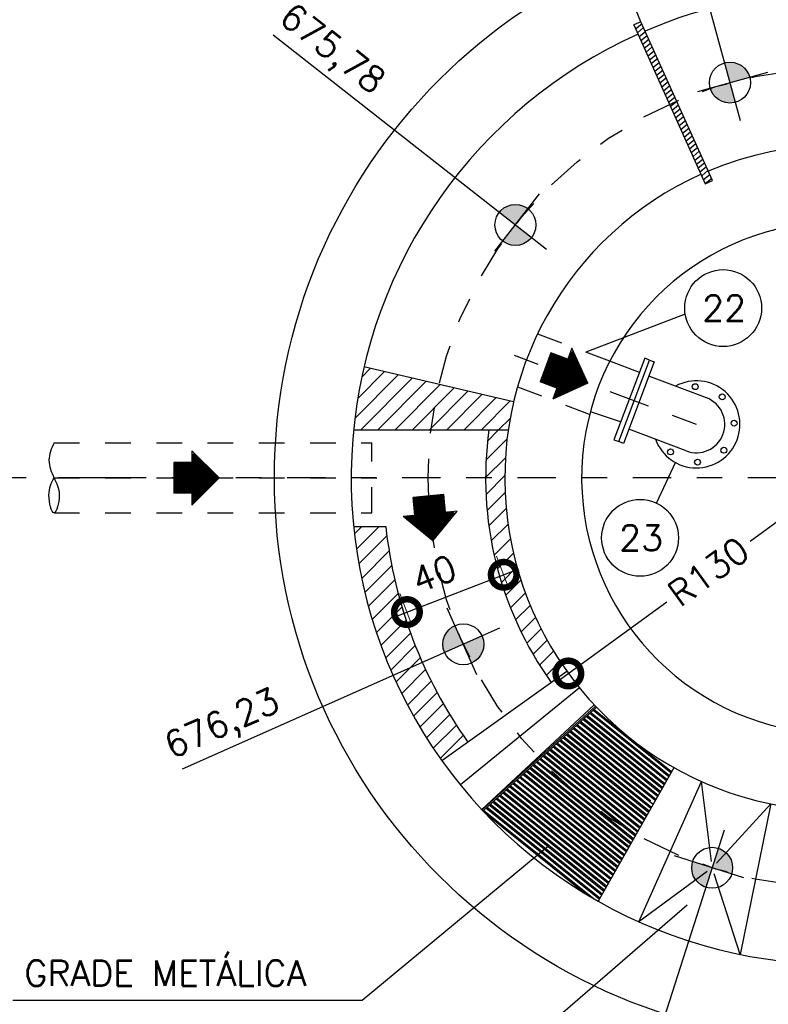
# Model space of a CAD drawing. Header units: millimetres. Extents: x 197878 to 197999, y 8707048 to 8707093.
# Tile 29 of 37: x 197896.92 to 197899.85, y 8707079.91 to 8707083.76. Entities that reach past the tile are written whole.
import ezdxf
from ezdxf.enums import TextEntityAlignment as Align

# ---------------------------------------------------------------- set-up
doc = ezdxf.new("R2010")
doc.units = ezdxf.units.MM
doc.header["$LTSCALE"] = 0.1
for name, pattern in [('DASHDOT', [1, 0.5, -0.25, 0, -0.25]), ('DASHDOTX2', [2, 1, -0.5, 0, -0.5]), ('HIDDEN', [0.375, 0.25, -0.125])]:
    doc.linetypes.add(name, pattern=pattern)
doc.layers.get('Defpoints').update_dxf_attribs({"lineweight": 9})
for name, color, linetype in [('BAR-EIXOS', 7, 'DASHDOT'), ('BAR-FUROS', 7, 'Continuous'), ('BAR-PECAS', 2, 'Continuous'), ('COTAS', 7, 'Continuous'), ('DIM', 7, 'Continuous'), ('EIXO', 7, 'DASHDOT'), ('ELEVAÇÃO', 2, 'Continuous'), ('Enchimento', 9, 'Continuous'), ('ESTRUTURA', 5, 'Continuous'), ('HACH', 7, 'Continuous'), ('LMEDIA', 4, 'Continuous'), ('RELAÇÀO', 2, 'Continuous'), ('TEXTO', 2, 'Continuous')]:
    doc.layers.add(name, color=color, linetype=linetype)
doc.styles.add('romans', font='romans.shx')
doc.dimstyles.get("Standard").update_dxf_attribs({"dimtxt": 0.1, "dimasz": 0.2, "dimexe": 0.05, "dimexo": 0.05, "dimgap": 0.025, "dimtad": 1, "dimtoh": 1, "dimdec": 0, "dimlfac": 100, "dimzin": 0, "dimdsep": 46, "dimtxsty": 'romans', "dimblk1": 'DOTSMALL', "dimblk2": 'DOTSMALL', "dimsah": 1, "dimcen": 0.3, "dimdle": 0.05, "dimclrd": 7, "dimclre": 7, "dimclrt": 2, "dimazin": 0, "dimtfac": 1, "dimtdec": 0, "dimtmove": 2, "dimatfit": 3, "dimldrblk": 'DOTSMALL', "dimfxl": 0, "dimtolj": 1, "dimtzin": 0, "dimlwe": 5, "dimarcsym": 0})
pattern_1 = [(45, (-523774.1155380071, -252249.6262684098), (-0.03367596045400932, 0.03367596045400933), [])]

# ---------------------------------------------------------------- blocks, each defined once
blk = doc.blocks.new('A$C26ED7CE0')
for p, q in [((0.1660660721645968, 0.1760659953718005), (0.04606607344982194, 0.1760659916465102)), ((0.04606607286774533, 0.1060659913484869), (0.04606607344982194, 0.1760659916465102)), ((0.16606607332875, 0.1060659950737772), (0.1660660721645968, 0.1760659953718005)), ((0.106066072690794, -2.699448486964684e-08), (5.504631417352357e-08, 0.1060659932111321)), ((0.04606607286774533, 0.1060659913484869), (5.504631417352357e-08, 0.1060659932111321)), ((0.106066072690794, -2.699448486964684e-08), (0.2121320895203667, 0.1060659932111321)), ((0.2121320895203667, 0.1060659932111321), (0.16606607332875, 0.1060659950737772))]:
    blk.add_line(p, q)
at = {"color": 0}
for p, q in [((0.1631737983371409, 0.05710770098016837), (0.04606607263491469, 0.1742154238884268)), ((0.1614060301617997, 0.05533993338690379), (0.0460660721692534, 0.1706798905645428)), ((0.1596382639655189, 0.05357216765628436), (0.04606607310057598, 0.1671443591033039)), ((0.1578704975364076, 0.05180440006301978), (0.04606607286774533, 0.1636088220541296)), ((0.1561027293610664, 0.0500366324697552), (0.04606607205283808, 0.1600732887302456)), ((0.1543349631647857, 0.04826886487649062), (0.04606607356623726, 0.1565377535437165)), ((0.1649415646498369, 0.05887546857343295), (0.04775103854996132, 0.176065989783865)), ((0.1667093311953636, 0.06064323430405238), (0.05128657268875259, 0.1760659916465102)), ((0.1684770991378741, 0.06241100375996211), (0.0548221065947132, 0.1760659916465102)), ((0.1702448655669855, 0.06417876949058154), (0.05835764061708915, 0.176065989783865)), ((0.1720126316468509, 0.06594653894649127), (0.06189317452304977, 0.176065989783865)), ((0.173780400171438, 0.0677143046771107), (0.0654287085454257, 0.1760659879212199)), ((0.1755481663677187, 0.06948206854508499), (0.06896424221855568, 0.1760659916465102)), ((0.1773159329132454, 0.07124983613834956), (0.07249977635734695, 0.1760659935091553)), ((0.1790837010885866, 0.073017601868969), (0.07603531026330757, 0.1760659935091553)), ((0.1808514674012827, 0.07478536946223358), (0.07957084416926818, 0.1760659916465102)), ((0.1826192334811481, 0.07655313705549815), (0.0831063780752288, 0.1760659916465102)), ((0.1843870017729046, 0.07832090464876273), (0.08664191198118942, 0.1760659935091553)), ((0.1861547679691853, 0.08008867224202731), (0.09017744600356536, 0.1760659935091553)), ((0.1879225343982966, 0.08185644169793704), (0.0937129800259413, 0.1760659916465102)), ((0.1660660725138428, 0.1072484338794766), (0.09724851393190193, 0.176065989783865)), ((0.166066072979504, 0.1107839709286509), (0.1007840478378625, 0.176065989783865)), ((0.166066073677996, 0.1143195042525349), (0.1043195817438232, 0.176065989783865)), ((0.1660660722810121, 0.1178550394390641), (0.1078551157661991, 0.1760659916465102)), ((0.1660660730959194, 0.1213905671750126), (0.1113906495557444, 0.176065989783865)), ((0.1660660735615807, 0.1249261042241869), (0.1149261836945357, 0.176065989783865)), ((0.1660660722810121, 0.1284616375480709), (0.1184617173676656, 0.1760659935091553)), ((0.1660660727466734, 0.1319971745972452), (0.1219972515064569, 0.1760659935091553)), ((0.1660660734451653, 0.1355327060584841), (0.1255327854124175, 0.1760659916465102)), ((0.1660660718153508, 0.1390682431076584), (0.1290683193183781, 0.176065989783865)), ((0.1660660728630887, 0.1426037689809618), (0.1326038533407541, 0.176065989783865)), ((0.16606607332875, 0.1461393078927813), (0.1361393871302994, 0.176065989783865)), ((0.1660660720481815, 0.1496748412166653), (0.1396749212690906, 0.176065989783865)), ((0.1660660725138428, 0.1532103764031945), (0.1432104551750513, 0.176065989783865)), ((0.1660660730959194, 0.1567459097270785), (0.1467459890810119, 0.1760659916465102)), ((0.1660660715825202, 0.1602814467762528), (0.1502815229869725, 0.1760659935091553)), ((0.1660660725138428, 0.1638169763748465), (0.1538170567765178, 0.1760659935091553)), ((0.166066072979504, 0.1673525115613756), (0.1573525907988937, 0.1760659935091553)), ((0.166066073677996, 0.1708880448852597), (0.1608881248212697, 0.1760659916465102)), ((0.1660660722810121, 0.1744235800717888), (0.1644236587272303, 0.1760659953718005)), ((0.152567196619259, 0.04650109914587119), (0.04606607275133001, 0.1530022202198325)), ((0.1507994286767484, 0.04473333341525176), (0.04606607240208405, 0.1494666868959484)), ((0.1490316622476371, 0.04296556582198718), (0.04606607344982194, 0.1459311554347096)), ((0.1472638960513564, 0.04119779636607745), (0.04606607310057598, 0.1423956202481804)), ((0.1454961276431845, 0.03943003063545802), (0.04606607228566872, 0.1388600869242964)), ((0.1437283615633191, 0.03766226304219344), (0.04606607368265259, 0.1353245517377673)), ((0.1419605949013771, 0.03589449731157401), (0.04606607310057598, 0.1317890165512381)), ((0.1401928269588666, 0.03412672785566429), (0.04606607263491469, 0.1282534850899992)), ((0.1384250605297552, 0.03235896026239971), (0.04606607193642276, 0.1247179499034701)), ((0.1366572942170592, 0.03059119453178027), (0.04606607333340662, 0.1211824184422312)), ((0.134889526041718, 0.02882342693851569), (0.04606607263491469, 0.1176468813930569)), ((0.1066052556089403, 0.000539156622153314), (0.001078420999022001, 0.1060659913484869)), ((0.108373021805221, 0.002306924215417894), (0.004613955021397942, 0.1060659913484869)), ((0.1101407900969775, 0.004074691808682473), (0.00814948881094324, 0.1060659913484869)), ((0.1119085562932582, 0.005842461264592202), (0.01168502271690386, 0.1060659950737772)), ((0.1136763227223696, 0.007610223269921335), (0.0152205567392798, 0.1060659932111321)), ((0.1154440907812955, 0.009377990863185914), (0.01875609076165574, 0.1060659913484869)), ((0.1172118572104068, 0.01114575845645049), (0.02229162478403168, 0.1060659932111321)), ((0.1189796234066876, 0.01291352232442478), (0.0258271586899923, 0.1060659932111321)), ((0.1207473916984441, 0.01468129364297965), (0.02936269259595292, 0.1060659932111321)), ((0.1225151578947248, 0.01644905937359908), (0.03289822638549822, 0.1060659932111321)), ((0.1242829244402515, 0.01821682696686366), (0.03643375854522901, 0.1060659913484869)), ((0.1260506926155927, 0.01998459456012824), (0.03996929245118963, 0.1060659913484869)), ((0.127818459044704, 0.02175235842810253), (0.04350482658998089, 0.1060659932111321)), ((0.133121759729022, 0.02705565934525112), (0.0460660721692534, 0.1141113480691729)), ((0.1313539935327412, 0.02528789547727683), (0.04606607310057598, 0.1105758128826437)), ((0.1295862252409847, 0.0235201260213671), (0.04606607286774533, 0.1070402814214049)), ((0.1896903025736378, 0.08362420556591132), (0.1672485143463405, 0.1060659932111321)), ((0.1914580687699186, 0.08539197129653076), (0.1707840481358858, 0.1060659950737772)), ((0.1932258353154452, 0.08715973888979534), (0.1743195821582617, 0.1060659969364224)), ((0.1949936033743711, 0.08892750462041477), (0.1778551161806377, 0.1060659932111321)), ((0.1967613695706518, 0.0906952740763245), (0.1813906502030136, 0.1060659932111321)), ((0.1985291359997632, 0.09246304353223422), (0.1849261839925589, 0.1060659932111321)), ((0.2002969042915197, 0.09423080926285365), (0.1884617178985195, 0.1060659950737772)), ((0.2020646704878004, 0.09599857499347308), (0.1919972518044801, 0.1060659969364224))]:
    blk.add_line(p, q, dxfattribs=at)
blk = doc.blocks.new('BB-3-CC01-N10-D200-S0')
at = {"layer": 'BAR-EIXOS'}
blk.add_line((0, 0), (0, -0.2599999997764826), dxfattribs=at)
at = {"layer": 'BAR-FUROS'}
for centre in [(-0.05644580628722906, 0.1362722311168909), (0.05644580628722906, 0.1362722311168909), (-0.1362722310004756, 0.05644580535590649), (0.1362722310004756, 0.05644580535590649), (-0.1362722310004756, -0.05644580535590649), (0.1362722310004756, -0.05644580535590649)]:
    blk.add_circle(centre, 0.0115, dxfattribs=at)
at = {"layer": 'BAR-PECAS'}
for p, q in [((-0.1110000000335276, 0), (-0.1110000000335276, -0.2400000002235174)), ((0.1110000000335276, 0), (0.1110000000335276, -0.2400000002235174))]:
    blk.add_line(p, q, dxfattribs=at)
blk.add_lwpolyline([(0.1700000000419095, -0.2599999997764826), (-0.1700000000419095, -0.2599999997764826), (-0.1700000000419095, -0.2400000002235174), (0.1700000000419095, -0.2400000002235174)], close=True, dxfattribs=at)
for radius, start, end in [(0.17, 310.7637227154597, 229.2362773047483), (0.1110000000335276, 0, 180)]:
    blk.add_arc((0, 0), radius, start, end, dxfattribs=at)
blk = doc.blocks.new('_DOTSMALL')
at = {"color": 0, "linetype": 'ByBlock', "const_width": 0.5}
blk.add_lwpolyline([(-0.0625, 0, 1), (0.0625, 0, 1)], format="xyb", close=True, dxfattribs=at)
blk = doc.blocks.new('*D110')
at = {"layer": 'Defpoints', "color": 0}
for p in [(197900.1184066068, 8707081.970199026), (197899.0665973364, 8707081.206198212)]:
    blk.add_point(p, dxfattribs=at)
at = {"layer": 'DIM', "color": 7, "lineweight": -2}
for p, q in [((197900.1588608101, 8707081.999583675), (197899.7765086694, 8707081.721855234)), ((197899.0261431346, 8707081.176813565), (197899.4509486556, 8707081.48537879))]:
    blk.add_line(p, q, dxfattribs=at)
at = {"layer": 'DIM', "color": 7, "lineweight": -2, "xscale": 0.2, "yscale": 0.2, "zscale": 0.2, "rotation": 215.9934624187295}
blk.add_blockref('_DOTSMALL', (197899.0665973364, 8707081.206198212), dxfattribs=at)
at = {"layer": 'DIM', "color": 2, "insert": (197899.6137286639, 8707081.603617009), "char_height": 0.1, "attachment_point": 5, "rotation": 35.99346241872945, "style": 'romans'}
blk.add_mtext('\\A1;R130', dxfattribs=at)
blk = doc.blocks.new('*D108')
at = {"layer": 'Defpoints', "color": 0}
for p in [(197898.768168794, 8707081.710424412), (197898.813954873, 8707081.591676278), (197898.3903355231, 8707081.564742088)]:
    blk.add_point(p, dxfattribs=at)
at = {"layer": 'DIM', "color": 7, "lineweight": 5}
for p, q in [((197898.7861566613, 8707081.663772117), (197898.8319427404, 8707081.545023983)), ((197898.4083233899, 8707081.518089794), (197898.4541094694, 8707081.39934166))]:
    blk.add_line(p, q, dxfattribs=at)
at = {"layer": 'DIM', "color": 7, "lineweight": -2}
blk.add_line((197898.3894693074, 8707081.428006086), (197898.8606071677, 8707081.609664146), dxfattribs=at)
at = {"layer": 'DIM', "color": 7, "lineweight": -2, "xscale": 0.2, "yscale": 0.2, "zscale": 0.2}
for p, rotation in [((197898.813954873, 8707081.591676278), 21.08529456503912), ((197898.4361216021, 8707081.445993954), 201.0852945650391)]:
    blk.add_blockref('_DOTSMALL', p, dxfattribs=dict(at, rotation=rotation))
at = {"layer": 'DIM', "color": 2, "insert": (197898.542223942, 8707081.595159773), "char_height": 0.1, "attachment_point": 5, "rotation": 21.085294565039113, "style": 'romans'}
blk.add_mtext('\\A1;40', dxfattribs=at)

msp = doc.modelspace()

# ---------------------------------------------------------------- hatches: boundary and pattern name
at = {"layer": 'ELEVAÇÃO'}
h = msp.add_hatch(color=256, dxfattribs=at)
h.paths.add_polyline_path([(197899.7748962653, 8707083.535123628, 0.4142135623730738), (197899.6765953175, 8707083.591131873), (197899.6977416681, 8707083.513977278)])
h.paths.add_polyline_path([(197899.7188880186, 8707083.436822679), (197899.6977416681, 8707083.513977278), (197899.6205870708, 8707083.492830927, 0.4142135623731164)])
h = msp.add_hatch(color=256, dxfattribs=at)
h.paths.add_polyline_path([(197898.9089473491, 8707083.020952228, 0.4142135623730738), (197898.7966500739, 8707083.007192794), (197898.8596784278, 8707082.957923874)])
h.paths.add_polyline_path([(197898.9227067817, 8707082.908654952), (197898.8596784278, 8707082.957923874), (197898.8104095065, 8707082.89489552, 0.4142135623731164)])
h = msp.add_hatch(color=256, dxfattribs=at)
h.paths.add_polyline_path([(197898.6237235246, 8707081.393214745, 0.4142135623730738), (197898.5832793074, 8707081.287553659), (197898.6563319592, 8707081.320162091)])
h.paths.add_polyline_path([(197898.7293846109, 8707081.352770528), (197898.6563319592, 8707081.320162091), (197898.6889403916, 8707081.24710944, 0.4142135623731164)])
h = msp.add_hatch(color=256, dxfattribs=at)
h.paths.add_polyline_path([(197899.5519935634, 8707080.471478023, 0.4142135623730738), (197899.6037847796, 8707080.370891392), (197899.6281824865, 8707080.447080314)])
h.paths.add_polyline_path([(197899.6525801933, 8707080.523269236), (197899.6281824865, 8707080.447080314), (197899.7043714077, 8707080.422682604, 0.4142135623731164)])
at = {"layer": 'Enchimento'}
h = msp.add_hatch(dxfattribs=at)
h.set_pattern_fill('ANSI31', color=256, scale=0.015, style=0)
h.set_pattern_definition(pattern_1)
h.paths.add_polyline_path([(197898.5294172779, 8707082.15758342, -0.02814005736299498), (197898.560509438, 8707082.334830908), (197898.2684037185, 8707082.403199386, 0.03279455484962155), (197898.2276694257, 8707082.15758342)])
h.paths.add_polyline_path([(197898.5605094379, 8707082.334830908, 0.02814005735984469), (197898.5294172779, 8707082.15758342), (197898.8319824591, 8707082.15758342, -0.02132059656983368), (197898.8526151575, 8707082.26646243)])
h = msp.add_hatch(dxfattribs=at)
h.set_pattern_fill('ANSI31', color=256, scale=0.015, style=0)
h.set_pattern_definition(pattern_1)
h.paths.add_polyline_path([(197898.8319824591, 8707082.15758342), (197898.7562347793, 8707082.15758342, 0.03418955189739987), (197898.7434066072, 8707081.970199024), (197898.8184066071, 8707081.970199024, -0.03617719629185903)])
h.paths.add_polyline_path([(197898.8184066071, 8707081.970199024), (197898.7434066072, 8707081.970199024, 0.1563733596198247), (197898.9996982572, 8707081.170751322), (197899.0607187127, 8707081.21435756, -0.1563733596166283)])
h = msp.add_hatch(dxfattribs=at)
h.set_pattern_fill('ANSI31', color=256, scale=0.015, style=0)
h.set_pattern_definition([(45, (38025.20661290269, -61005.39629953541), (-0.03367596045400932, 0.03367596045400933), [])])
h.paths.add_polyline_path([(197898.3535966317, 8707081.780276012), (197898.2279227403, 8707081.780276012, 0.07970297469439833), (197898.3821968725, 8707081.198463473), (197898.4964085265, 8707081.249264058, -0.07791821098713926)])
h.paths.add_polyline_path([(197898.4964085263, 8707081.249264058), (197898.3821968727, 8707081.198463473, 0.05059374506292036), (197898.5725550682, 8707080.865507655), (197898.674255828, 8707080.93818472, -0.05059815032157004)])
at = {"layer": 'HACH'}
h = msp.add_hatch(dxfattribs=at)
h.set_pattern_fill('ANSI31', color=9, scale=0.004999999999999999, angle=-4.861134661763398, style=0)
h.set_pattern_definition([(40.13886533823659, (-2097187.720323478, 80203.58065571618), (-0.01023369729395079, 0.01213618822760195), [])])
h.paths.add_polyline_path([(197899.6012798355, 8707083.11917429), (197899.6291496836, 8707083.131717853), (197899.3500506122, 8707083.75183259), (197899.3221807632, 8707083.739289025)])
edge = h.paths.add_edge_path(flags=16)
edge.add_line((197899.5748246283, 8707083.177953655), (197899.3491026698, 8707083.679472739))

# ---------------------------------------------------------------- linework, layer by layer
at = {"layer": 'BAR-EIXOS'}
for p, q in [((197899.3233905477, 8707082.270947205), (197898.8557340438, 8707082.4478579)), ((197897.0577982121, 8707081.970199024), (197898.3184066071, 8707081.970199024))]:
    msp.add_line(p, q, dxfattribs=at)
at = {"layer": 'BAR-PECAS', "linetype": 'HIDDEN', "ltscale": 4}
for p, q in [((197899.2281476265, 8707082.425653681), (197898.9462142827, 8707082.532306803)), ((197899.1495992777, 8707082.218014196), (197898.8676659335, 8707082.324667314)), ((197897.0577982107, 8707082.107583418), (197898.2985271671, 8707082.107583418)), ((197898.2985271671, 8707081.833583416), (197898.2985271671, 8707082.107583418)), ((197897.0577982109, 8707081.833583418), (197898.2985271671, 8707081.833583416))]:
    msp.add_line(p, q, dxfattribs=at)
at = {"layer": 'BAR-PECAS'}
for p, q in [((197899.3439584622, 8707082.381843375), (197899.2281476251, 8707082.42565368)), ((197899.2745200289, 8707082.187634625), (197899.1571858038, 8707082.227184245))]:
    msp.add_line(p, q, dxfattribs=at)
msp.add_lwpolyline([(197899.2632409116, 8707082.111943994), (197899.3835401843, 8707082.429950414), (197899.3648339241, 8707082.437026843), (197899.2445346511, 8707082.119020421)], close=True, dxfattribs=at)
at = {"layer": 'BAR-PECAS', "ltscale": 4}
msp.add_spline([(197897.0577982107, 8707082.107583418), (197897.0377982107, 8707082.03908342), (197897.0577982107, 8707081.970583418), (197897.0777982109, 8707081.902083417), (197897.0577982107, 8707081.833583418), (197897.0377982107, 8707081.902083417), (197897.0577982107, 8707081.970583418)], degree=3, dxfattribs=at)
at = {"layer": 'DIM', "color": 7}
for p, q in [((197898.7298042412, 8707080.673363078), (197899.1726326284, 8707081.078284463)), ((197898.733222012, 8707080.6697131), (197899.1760705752, 8707081.07465293)), ((197899.4585565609, 8707080.80216532), (197899.1496541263, 8707081.050497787)), ((197899.4610576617, 8707080.806570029), (197899.1533876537, 8707081.053911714)), ((197899.467310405, 8707080.817581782), (197899.1627214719, 8707081.06244654)), ((197899.4698115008, 8707080.82198648), (197899.166455, 8707081.065860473)), ((197899.4322950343, 8707080.755915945), (197899.1104520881, 8707081.014651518)), ((197899.4347961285, 8707080.760320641), (197899.114185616, 8707081.018065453)), ((197899.4410488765, 8707080.771332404), (197899.1235194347, 8707081.026600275)), ((197899.443549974, 8707080.775737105), (197899.1272529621, 8707081.030014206)), ((197899.4498027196, 8707080.786748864), (197899.1365867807, 8707081.03854903)), ((197899.4523038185, 8707080.791153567), (197899.1403203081, 8707081.041962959)), ((197899.4060335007, 8707080.709666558), (197899.07125005, 8707080.978805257)), ((197899.4085346, 8707080.714071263), (197899.0749835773, 8707080.982219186)), ((197899.4147873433, 8707080.725083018), (197899.0843173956, 8707080.99075401)), ((197899.4172884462, 8707080.729487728), (197899.0880509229, 8707080.994167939)), ((197899.4235411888, 8707080.740499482), (197899.0973847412, 8707081.002702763)), ((197899.426042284, 8707080.74490418), (197899.1011182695, 8707081.006116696)), ((197899.3735192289, 8707080.652405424), (197899.0227141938, 8707080.934424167)), ((197899.3797719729, 8707080.663417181), (197899.032048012, 8707080.942958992)), ((197899.3822730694, 8707080.66782188), (197899.0357815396, 8707080.946372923)), ((197899.3885258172, 8707080.678833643), (197899.0451153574, 8707080.954907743)), ((197899.3910269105, 8707080.683238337), (197899.0488488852, 8707080.958321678)), ((197899.3972796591, 8707080.6942501), (197899.0581827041, 8707080.9668565)), ((197899.3887024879, 8707080.70756083), (197899.0619162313, 8707080.97027043)), ((197899.3422337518, 8707080.603779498), (197898.9797786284, 8707080.895163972)), ((197899.3472576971, 8707080.60615604), (197898.9835121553, 8707080.898577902)), ((197899.3535104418, 8707080.617167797), (197898.9928459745, 8707080.907112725)), ((197899.3560115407, 8707080.621572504), (197898.9965795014, 8707080.910526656)), ((197899.3622642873, 8707080.632584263), (197899.0059133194, 8707080.91906148)), ((197899.3647653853, 8707080.636988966), (197899.0096468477, 8707080.922475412)), ((197899.3710181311, 8707080.648000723), (197899.0189806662, 8707080.931010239)), ((197899.3184950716, 8707080.55550196), (197898.9405765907, 8707080.859317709)), ((197899.3209961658, 8707080.559906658), (197898.9443101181, 8707080.86273164)), ((197899.3274482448, 8707080.570758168), (197898.9536439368, 8707080.871266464)), ((197899.3295604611, 8707080.5754755), (197898.9573774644, 8707080.87468039)), ((197899.3348409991, 8707080.587268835), (197898.9667112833, 8707080.883215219)), ((197899.3385038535, 8707080.590739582), (197898.9704448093, 8707080.886629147)), ((197899.2922335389, 8707080.509252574), (197898.901374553, 8707080.823471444)), ((197899.2947346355, 8707080.513657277), (197898.9051080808, 8707080.826885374)), ((197899.300987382, 8707080.524669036), (197898.9144418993, 8707080.8354202)), ((197899.3034884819, 8707080.529073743), (197898.9181754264, 8707080.838834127)), ((197899.3097412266, 8707080.5400855), (197898.9275092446, 8707080.847368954)), ((197899.3122423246, 8707080.5444902), (197898.9312427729, 8707080.850782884)), ((197899.2597192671, 8707080.451991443), (197898.852838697, 8707080.779090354)), ((197899.2659720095, 8707080.463003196), (197898.8621725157, 8707080.787625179)), ((197899.2684731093, 8707080.467407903), (197898.8659060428, 8707080.791039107)), ((197899.2747258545, 8707080.478419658), (197898.8752398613, 8707080.799573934)), ((197899.2772269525, 8707080.482824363), (197898.8789733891, 8707080.802987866)), ((197899.2834797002, 8707080.493836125), (197898.8883072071, 8707080.811522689)), ((197899.2859807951, 8707080.498240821), (197898.8920407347, 8707080.81493662)), ((197899.2334577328, 8707080.405742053), (197898.8136366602, 8707080.743244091)), ((197899.2397104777, 8707080.41675381), (197898.822970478, 8707080.751778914)), ((197899.2422115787, 8707080.421158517), (197898.8267040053, 8707080.755192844)), ((197899.2484643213, 8707080.43217027), (197898.836037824, 8707080.76372767)), ((197899.2509654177, 8707080.436574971), (197898.8397713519, 8707080.767141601)), ((197899.2572181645, 8707080.447586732), (197898.8491051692, 8707080.775676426)), ((197899.2046951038, 8707080.355087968), (197898.7707010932, 8707080.703983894)), ((197899.2071962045, 8707080.359492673), (197898.7744346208, 8707080.707397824)), ((197899.2134489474, 8707080.370504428), (197898.7837684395, 8707080.71593265)), ((197899.215950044, 8707080.374909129), (197898.7875019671, 8707080.719346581)), ((197899.2222027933, 8707080.385920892), (197898.7968357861, 8707080.727881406)), ((197899.2247038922, 8707080.390325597), (197898.8005693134, 8707080.731295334)), ((197899.2309566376, 8707080.401337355), (197898.8099031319, 8707080.739830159)), ((197899.1619952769, 8707080.32846903), (197898.7352325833, 8707080.671551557)), ((197899.1871874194, 8707080.32425505), (197898.7445664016, 8707080.680086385)), ((197899.1896885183, 8707080.328659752), (197898.7482999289, 8707080.683500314)), ((197899.1959412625, 8707080.339671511), (197898.7576337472, 8707080.69203514)), ((197899.1984423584, 8707080.344076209), (197898.7613672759, 8707080.695449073)), ((197899.1312518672, 8707080.346768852), (197898.7449868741, 8707080.65729452))]:
    msp.add_line(p, q, dxfattribs=at)
at = {"layer": 'EIXO', "color": 1, "linetype": 'DASHDOTX2', "ltscale": 2.5}
msp.add_line((197897.3237415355, 8707081.970199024), (197896.3237415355, 8707081.970199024), dxfattribs=at)
at = {"layer": 'EIXO', "ltscale": 3}
msp.add_line((197900.8177148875, 8707081.970199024), (197897.2733343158, 8707081.970199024), dxfattribs=at)
msp.add_circle((197900.1184066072, 8707081.970199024), 1.600000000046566, dxfattribs=at)
at = {"layer": 'ELEVAÇÃO', "color": 3, "linetype": 'Continuous'}
for p, q in [((197899.7386659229, 8707083.364703), (197899.3818605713, 8707084.673288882)), ((197898.9816312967, 8707082.862608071), (197897.914117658, 8707083.699340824)), ((197899.5723694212, 8707083.479547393), (197899.8461514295, 8707083.55458492)), ((197898.7796596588, 8707082.855451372), (197898.9544897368, 8707083.079106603)), ((197898.7093863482, 8707081.201465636), (197898.5936757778, 8707081.460691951)), ((197898.7976682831, 8707081.383262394), (197897.5583731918, 8707080.832032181)), ((197899.6753761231, 8707080.594492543), (197899.2600280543, 8707079.303294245)), ((197899.7520227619, 8707080.4074924), (197899.4816674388, 8707080.494067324))]:
    msp.add_line(p, q, dxfattribs=at)
for centre in [(197899.6977697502, 8707083.51391682), (197898.8597370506, 8707082.95789214), (197898.6563874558, 8707081.320199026), (197899.6281919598, 8707080.447146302)]:
    msp.add_circle(centre, 0.08, dxfattribs=at)
at = {"layer": 'ESTRUTURA', "color": 7}
for p, q in [((197899.6251655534, 8707080.47196244), (197899.5871473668, 8707080.783706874)), ((197899.8578461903, 8707080.69657888), (197899.6451254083, 8707080.465538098)), ((197899.6080701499, 8707080.432310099), (197899.3419507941, 8707080.236095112)), ((197899.7375875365, 8707080.108754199), (197899.6358821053, 8707080.423358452))]:
    msp.add_line(p, q, dxfattribs=at)
at = {"layer": 'ESTRUTURA', "color": 5}
msp.add_circle((197900.1184066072, 8707081.970199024), 2.200000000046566, dxfattribs=at)
for radius, start, end in [(1.900000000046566, 298.6947838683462, 113.3097164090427), (1.900000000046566, 114.2313904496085, 297.7731396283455), (1.300000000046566, 298.9005857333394, 112.8842624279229), (1.300000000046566, 114.2313904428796, 260.4602301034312), (1.000000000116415, 279.9105253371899, 260.1408973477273)]:
    msp.add_arc((197900.1184066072, 8707081.970199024), radius, start, end, dxfattribs=at)
at = {"layer": 'LMEDIA'}
for p, q in [((197898.8526151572, 8707082.26646243), (197898.2684037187, 8707082.403199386)), ((197898.2276694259, 8707082.15758342), (197898.8319824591, 8707082.15758342)), ((197898.2279227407, 8707081.780276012), (197898.3535966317, 8707081.780276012)), ((197899.0607187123, 8707081.21435756), (197898.5725550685, 8707080.865507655)), ((197899.1099988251, 8707081.149763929), (197898.6447074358, 8707080.77120538)), ((197898.7282527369, 8707080.675026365), (197899.1672486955, 8707081.084028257)), ((197899.4787851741, 8707080.837790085), (197899.1827982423, 8707080.316525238)), ((197899.3419507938, 8707080.236095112), (197899.5871473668, 8707080.783706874)), ((197899.8578461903, 8707080.69657888), (197899.7375875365, 8707080.108754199))]:
    msp.add_line(p, q, dxfattribs=at)
at = {"layer": 'LMEDIA', "color": 2}
msp.add_lwpolyline([(197899.6012798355, 8707083.11917429), (197899.6291496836, 8707083.131717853), (197899.3500506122, 8707083.75183259), (197899.3221807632, 8707083.739289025)], close=True, dxfattribs=at)
at = {"layer": 'LMEDIA'}
for radius, start, end in [(1.375000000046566, 172.1673828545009, 215.5502342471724), (1.775000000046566, 186.1423428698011, 215.5502342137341)]:
    msp.add_arc((197900.1184066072, 8707081.970199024), radius, start, end, dxfattribs=at)
at = {"layer": 'RELAÇÀO', "color": 3}
for p, q in [((197899.5227207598, 8707082.609928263), (197899.1353305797, 8707082.461291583)), ((197899.4107980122, 8707081.871631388), (197899.4868439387, 8707082.032634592))]:
    msp.add_line(p, q, dxfattribs=at)
for points in [[(197899.3500506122, 8707083.75183259), (197899.0058116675, 8707084.588366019), (197897.2153278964, 8707084.588366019)], [(197898.9908154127, 8707080.533445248), (197898.2617245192, 8707079.928306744), (197896.8969923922, 8707079.928306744)], [(197899.5300732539, 8707080.301807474), (197898.6078293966, 8707079.502449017), (197896.6423366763, 8707079.502449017)]]:
    msp.add_lwpolyline(points, dxfattribs=at)
for centre in [(197899.671050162, 8707082.633198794), (197899.346674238, 8707081.735869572)]:
    msp.add_circle(centre, 0.150143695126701, dxfattribs=at)

# ---------------------------------------------------------------- block references
at = {"layer": 'BAR-PECAS', "rotation": 249.2787725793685}
msp.add_blockref('BB-3-CC01-N10-D200-S0', (197899.5665719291, 8707082.178953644), dxfattribs=at)
at = {"layer": 'COTAS'}
for p, rotation in [((197899.104605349, 8707082.240310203), 69.27877225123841), ((197897.7023247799, 8707081.864132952), 90), ((197898.4319269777, 8707081.71344257), 5.670116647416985)]:
    msp.add_blockref('A$C26ED7CE0', p, dxfattribs=dict(at, rotation=rotation))

# ---------------------------------------------------------------- texts
at = {"layer": 'RELAÇÀO', "style": 'romans'}
for s, p in [('22', (197899.6746995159, 8707082.633198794)), ('23', (197899.3503235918, 8707081.735869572))]:
    msp.add_text(s, height=0.1, dxfattribs=at).set_placement(p, align=Align.MIDDLE)
at = {"layer": 'TEXTO', "style": 'romans'}
for s, rotation, p in [('675,78', 321.9854537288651, (197897.9305895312, 8707083.754229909)), ('676,23', 24.05449963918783, (197897.5175935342, 8707080.872295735)), ('GRADE METÁLICA', 359.9999999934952, (197896.9418721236, 8707079.985531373))]:
    msp.add_text(s, height=0.1, rotation=rotation, dxfattribs=at).set_placement(p)

# ---------------------------------------------------------------- dimensions: what is measured, and where the dimension line sits
at = {"layer": 'DIM'}
dim = msp.add_radius_dim(center=(197900.1184066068, 8707081.970199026), mpoint=(197899.0665973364, 8707081.206198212), dimstyle='Standard', dxfattribs=at)
dim.commit()
dim.dimension.update_dxf_attribs({"geometry": '*D110', "text_midpoint": (197899.6137286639, 8707081.603617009), "dimtype": 164})
dim = msp.add_linear_dim(base=(197898.813954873, 8707081.591676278), p1=(197898.3903355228, 8707081.564742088), p2=(197898.768168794, 8707081.710424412), angle=21.085294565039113, text='40', dimstyle='Standard', dxfattribs=at)
dim.commit()
dim.dimension.update_dxf_attribs({"geometry": '*D108', "text_midpoint": (197898.542223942, 8707081.595159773), "dimtype": 161})

doc.saveas('drawing.dxf')
